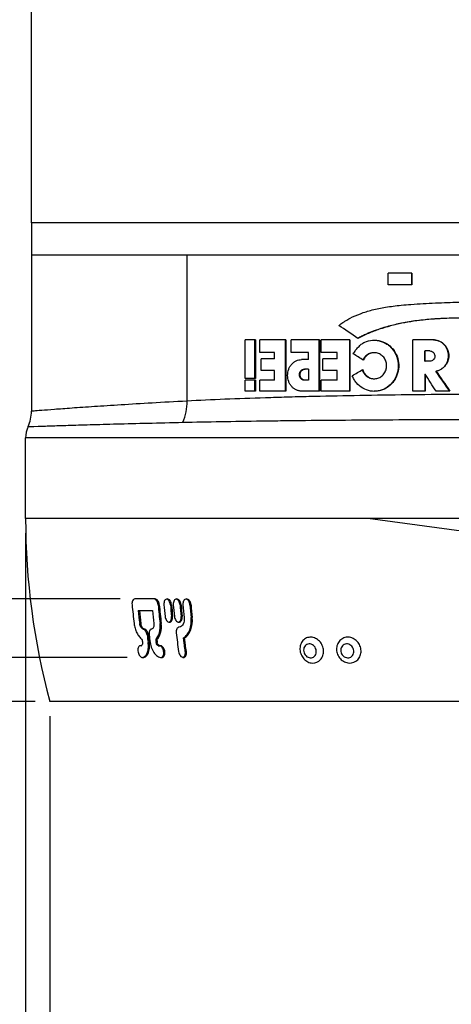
# Model space of a CAD drawing. Header units: millimetres. Extents: x 8 to 586, y 8 to 412.
# Tile 43 of 58: x 307 to 336, y 143 to 210. Entities that reach past the tile are written whole.
import ezdxf

# ---------------------------------------------------------------- set-up
doc = ezdxf.new("R2010")
doc.units = ezdxf.units.MM
doc.layers.add('DETAIL', color=3, linetype='Continuous')
doc.layers.add('DIMENSIONS', color=2, linetype='Continuous')
doc.layers.add('OUTLINE', color=7, linetype='Continuous', lineweight=25)
doc.styles.add('SLDTEXTSTYLE0', font='TXT', dxfattribs={"width": 0.75})
doc.dimstyles.new('SLDDIMSTYLE10', dxfattribs={"dimtxt": 3.5, "dimasz": 2, "dimexe": 0, "dimexo": 0.0625, "dimgap": 0.875, "dimtad": 1, "dimdec": 1, "dimrnd": 1e-09, "dimzin": 12, "dimdsep": 46, "dimtxsty": 'SLDTEXTSTYLE0', "dimsah": 1, "dimcen": 0.09, "dimadec": 0, "dimazin": 3, "dimtfac": 1, "dimtdec": 1, "dimtmove": 0, "dimatfit": 0, "dimfxl": 0, "dimfrac": 2, "dimtolj": 1, "dimtzin": 12, "dimarcsym": 0})
doc.dimstyles.new('SLDDIMSTYLE11', dxfattribs={"dimtxt": 3.5, "dimasz": 2, "dimexe": 0, "dimexo": 0.0625, "dimgap": 0.875, "dimtad": 1, "dimdec": 0, "dimrnd": 1e-09, "dimzin": 12, "dimdsep": 46, "dimtxsty": 'SLDTEXTSTYLE0', "dimsah": 1, "dimcen": 0.09, "dimadec": 0, "dimazin": 3, "dimtfac": 1, "dimtdec": 0, "dimtmove": 0, "dimatfit": 0, "dimfxl": 0, "dimfrac": 2, "dimtolj": 1, "dimtzin": 12, "dimarcsym": 0})
doc.dimstyles.new('SLDDIMSTYLE6', dxfattribs={"dimtxt": 3.5, "dimasz": 2, "dimexe": 0, "dimexo": 0.0625, "dimgap": 0.875, "dimtad": 1, "dimrnd": 1e-09, "dimzin": 12, "dimdsep": 46, "dimtxsty": 'SLDTEXTSTYLE0', "dimsah": 1, "dimcen": 0.09, "dimadec": 0, "dimazin": 3, "dimtfac": 1, "dimtofl": 0, "dimtmove": 0, "dimatfit": 3, "dimfxl": 0, "dimfrac": 2, "dimtolj": 1, "dimtzin": 12, "dimarcsym": 0})
doc.dimstyles.new('SLDDIMSTYLE7', dxfattribs={"dimtxt": 3.5, "dimasz": 2, "dimexe": 0, "dimexo": 0.0625, "dimgap": 0.875, "dimtad": 1, "dimrnd": 1e-09, "dimzin": 12, "dimdsep": 46, "dimtxsty": 'SLDTEXTSTYLE0', "dimsah": 1, "dimcen": 0, "dimadec": 0, "dimazin": 3, "dimtfac": 1, "dimtofl": 0, "dimtmove": 0, "dimatfit": 3, "dimfxl": 0, "dimfrac": 2, "dimtolj": 1, "dimtzin": 12, "dimarcsym": 0})
doc.dimstyles.new('SLDDIMSTYLE9', dxfattribs={"dimtxt": 3.5, "dimasz": 2, "dimexe": 0, "dimexo": 0.0625, "dimgap": 0.875, "dimtad": 1, "dimrnd": 1e-09, "dimzin": 12, "dimdsep": 46, "dimtxsty": 'SLDTEXTSTYLE0', "dimsah": 1, "dimcen": 0.09, "dimadec": 0, "dimazin": 3, "dimtol": 1, "dimtp": 0.05, "dimtfac": 1, "dimtofl": 0, "dimtmove": 0, "dimatfit": 3, "dimfxl": 0, "dimfrac": 2, "dimtolj": 1, "dimarcsym": 0})

# ---------------------------------------------------------------- blocks, each defined once
blk = doc.blocks.new('_D_20')
at = {"layer": 'DIMENSIONS'}
for p, q in [((307.351, 175.072), (307.351, 120.674)), ((378.701, 175.072), (378.701, 120.674)), ((378.701, 122.674), (307.351, 122.674))]:
    blk.add_line(p, q, dxfattribs=at)
for points in [[(307.351, 122.674), (309.351, 122.174), (309.351, 123.174)], [(378.701, 122.674), (376.701, 123.174), (376.701, 122.174)]]:
    blk.add_solid(points, dxfattribs=at)
at = {"layer": 'DIMENSIONS', "char_height": 3.5, "attachment_point": 1, "style": 'SLDTEXTSTYLE0'}
for s, insert in [('%%c', (334.568, 127.185)), ('71,35', (339.846, 127.239))]:
    blk.add_mtext(s, dxfattribs=dict(at, insert=insert))
blk = doc.blocks.new('_D_24')
at = {"layer": 'DIMENSIONS'}
for p, q in [((307.751, 230.712), (378.301, 230.712)), ((378.301, 230.712), (401.037, 230.712))]:
    blk.add_line(p, q, dxfattribs=at)
for points in [[(307.751, 230.712), (309.751, 230.212), (309.751, 231.212)], [(378.301, 230.712), (376.301, 231.212), (376.301, 230.212)]]:
    blk.add_solid(points, dxfattribs=at)
at = {"layer": 'DIMENSIONS', "char_height": 3.5, "attachment_point": 1, "style": 'SLDTEXTSTYLE0'}
for s, insert in [('%%c', (384.121, 235.223)), ('70,55', (389.4, 235.277))]:
    blk.add_mtext(s, dxfattribs=dict(at, insert=insert))
blk = doc.blocks.new('_D_31')
at = {"layer": 'DIMENSIONS'}
for q in [(330.701, 176.072), (392.95, 167.653)]:
    blk.add_line((378.268, 169.639), q, dxfattribs=at)
blk.add_solid([(378.268, 169.639), (380.182, 168.876), (380.316, 169.867)], dxfattribs=at)
at = {"layer": 'DIMENSIONS', "insert": (385.621, 173.194), "char_height": 3.5, "attachment_point": 1, "rotation": 352.2978, "style": 'SLDTEXTSTYLE0'}
blk.add_mtext('R48', dxfattribs=at)
blk = doc.blocks.new('_D_32')
at = {"layer": 'DIMENSIONS'}
for p, q in [((309.007, 162.572), (309.007, 131.414)), ((377.044, 162.572), (377.044, 131.414)), ((309.007, 133.414), (377.044, 133.414))]:
    blk.add_line(p, q, dxfattribs=at)
for points in [[(309.007, 133.414), (311.007, 132.914), (311.007, 133.914)], [(377.044, 133.414), (375.044, 133.914), (375.044, 132.914)]]:
    blk.add_solid(points, dxfattribs=at)
at = {"layer": 'DIMENSIONS', "attachment_point": 1, "style": 'SLDTEXTSTYLE0'}
for s, insert, char_height in [('0,05', (349.908, 140.162), 2.5), ('+', (347.887, 140.162), 2.5), ('%%c', (329.678, 137.926), 3.5), ('68,04', (334.956, 137.979), 3.5), ('0', (349.908, 136.93), 2.5)]:
    blk.add_mtext(s, dxfattribs=dict(at, insert=insert, char_height=char_height))
blk = doc.blocks.new('_D_33')
at = {"layer": 'DIMENSIONS'}
for p, q in [((297.815, 166.58), (297.815, 170.58)), ((314.282, 166.58), (295.815, 166.58)), ((297.815, 163.572), (297.815, 166.58)), ((308.007, 163.572), (295.815, 163.572)), ((297.815, 163.572), (297.815, 157.979))]:
    blk.add_line(p, q, dxfattribs=at)
for points in [[(297.815, 166.58), (298.315, 168.58), (297.315, 168.58)], [(297.815, 163.572), (297.315, 161.572), (298.315, 161.572)]]:
    blk.add_solid(points, dxfattribs=at)
at = {"layer": 'DIMENSIONS', "insert": (293.303, 157.979), "char_height": 3.5, "attachment_point": 1, "rotation": 90, "style": 'SLDTEXTSTYLE0'}
blk.add_mtext('3', dxfattribs=at)
blk = doc.blocks.new('_D_34')
at = {"layer": 'DIMENSIONS'}
for p, q in [((292.119, 170.572), (292.119, 174.572)), ((313.805, 170.572), (290.119, 170.572)), ((292.119, 166.58), (292.119, 170.572)), ((314.282, 166.58), (290.119, 166.58)), ((292.119, 166.58), (292.119, 162.58))]:
    blk.add_line(p, q, dxfattribs=at)
for points in [[(292.119, 170.572), (292.619, 172.572), (291.619, 172.572)], [(292.119, 166.58), (291.619, 164.58), (292.619, 164.58)]]:
    blk.add_solid(points, dxfattribs=at)
at = {"layer": 'DIMENSIONS', "insert": (287.607, 167.283), "char_height": 3.5, "attachment_point": 1, "rotation": 90, "style": 'SLDTEXTSTYLE0'}
blk.add_mtext('4', dxfattribs=at)

msp = doc.modelspace()

# ---------------------------------------------------------------- linework, layer by layer
at = {"layer": 'DETAIL'}
for p, q in [((318.36684, 194.07237), (307.75057, 194.07237)), ((318.36684, 184.09083), (318.36684, 194.07237)), ((343.02557, 194.07237), (318.36684, 194.07237)), ((378.70057, 181.57238), (307.35057, 181.57238)), ((378.70057, 176.07238), (307.35057, 176.07238)), ((316.39506, 170.17236), (316.47083, 170.17236)), ((317.23127, 170.17697), (317.30467, 170.17697)), ((317.88894, 170.17697), (317.96046, 170.17697)), ((318.56777, 170.17237), (318.63737, 170.17237)), ((315.13567, 168.89199), (315.21572, 168.89199)), ((316.52722, 168.89197), (316.60328, 168.89197)), ((317.30793, 169.3797), (317.38148, 169.3797)), ((317.96364, 169.3797), (318.03532, 169.3797)), ((318.64805, 169.29788), (318.71782, 169.29788)), ((315.38084, 168.51435), (315.46042, 168.51435)), ((315.64332, 168.11684), (315.72239, 168.11684)), ((315.71429, 167.592), (315.79352, 167.592)), ((316.25762, 167.592), (316.33527, 167.592)), ((316.43936, 167.37392), (316.51664, 167.37392)), ((318.24719, 166.97238), (318.31948, 166.97238)), ((316.61415, 166.57955), (316.69151, 166.57955))]:
    msp.add_line(p, q, dxfattribs=at)
at = {"layer": 'DETAIL', "flags": 128}
for points in [[(327.18338, 167.02414), (327.1689, 167.10947), (327.14103, 167.19203), (327.10068, 167.26921), (327.04914, 167.3385), (326.98806, 167.3977), (326.91941, 167.44489), (326.84539, 167.47855), (326.76839, 167.49761), (326.69087, 167.50146), (326.61534, 167.48995), (326.54421, 167.46349), (326.47978, 167.4229), (326.42411, 167.36949), (326.379, 167.30498), (326.34589, 167.23145), (326.32585, 167.15126), (326.31952, 167.06698), (326.3271, 166.98132), (326.34836, 166.89704), (326.3826, 166.81684), (326.42874, 166.74332), (326.48528, 166.67881), (326.5504, 166.6254), (326.62203, 166.58481), (326.69784, 166.55833), (326.77541, 166.54684), (326.85224, 166.55069), (326.92587, 166.56975), (326.99392, 166.60341), (327.05422, 166.6506), (327.10481, 166.70979), (327.14408, 166.77909), (327.17077, 166.85627), (327.18401, 166.93883), (327.18338, 167.02414)], [(329.74843, 167.02414), (329.73486, 167.10947), (329.70734, 167.19203), (329.66676, 167.26921), (329.61441, 167.3385), (329.55199, 167.3977), (329.48149, 167.44489), (329.40518, 167.47855), (329.32552, 167.49761), (329.24506, 167.50146), (329.16639, 167.48995), (329.09205, 167.46349), (329.02441, 167.4229), (328.96565, 167.36949), (328.91767, 167.30498), (328.882, 167.23145), (328.8598, 167.15126), (328.85176, 167.06698), (328.85816, 166.98132), (328.87878, 166.89704), (328.91297, 166.81684), (328.95962, 166.74332), (329.01724, 166.67881), (329.08397, 166.6254), (329.15767, 166.58481), (329.23597, 166.55833), (329.31636, 166.54684), (329.39624, 166.55069), (329.47306, 166.56975), (329.54434, 166.60341), (329.60779, 166.6506), (329.66137, 166.70979), (329.70337, 166.77909), (329.73242, 166.85627), (329.7476, 166.93883), (329.74843, 167.02414)]]:
    msp.add_lwpolyline(points, dxfattribs=at)
at = {"layer": 'DETAIL'}
msp.add_arc((315.09555, 183.97177), 3.27346, 336.0596774, 2.0843596, dxfattribs=at)
for points, knots in [([(343.02557, 196.27238), (340.71683, 196.27238), (338.40814, 196.27238), (333.87938, 196.27238), (331.65941, 196.27238), (327.39341, 196.27238), (325.34748, 196.27238), (321.50818, 196.27238), (319.71491, 196.27238), (316.44985, 196.27238), (314.97815, 196.27238), (312.41281, 196.27238), (311.31924, 196.27238), (309.5522, 196.27238), (308.87878, 196.27238), (307.97796, 196.27238), (307.75057, 196.27238), (307.75057, 196.27238)], [0, 0, 0, 0, 0.125, 0.125, 0.25, 0.25, 0.375, 0.375, 0.5, 0.5, 0.625, 0.625, 0.75, 0.75, 0.875, 0.875, 1, 1, 1, 1]), ([(367.6843, 184.09084), (366.02593, 184.17968), (364.2368, 184.25215), (361.35903, 184.34352), (360.36519, 184.37104), (358.34758, 184.41996), (357.31972, 184.44152), (355.22659, 184.47947), (354.16132, 184.49588), (351.99305, 184.52392), (350.88895, 184.53557), (347.52482, 184.5635), (345.27691, 184.57238), (341.8976, 184.57238), (340.76992, 184.57012), (338.51202, 184.56095), (337.37674, 184.55398), (334.03336, 184.52613), (331.8709, 184.49847), (328.72525, 184.4414), (327.69315, 184.41975), (326.17047, 184.38277), (325.6685, 184.36972), (324.68241, 184.34226), (324.19726, 184.32783), (321.81058, 184.25196), (320.02521, 184.17968), (318.36684, 184.09084)], [0, 0, 0, 0, 0.125, 0.125, 0.1875, 0.1875, 0.25, 0.25, 0.3125, 0.3125, 0.375, 0.375, 0.5, 0.5, 0.5625, 0.5625, 0.625, 0.625, 0.75, 0.75, 0.8125, 0.8125, 0.84375, 0.84375, 0.875, 0.875, 1, 1, 1, 1]), ([(318.36684, 184.09084), (316.69201, 184.00077), (315.1945, 183.91316), (313.21385, 183.78921), (312.60158, 183.74937), (311.48447, 183.67434), (310.97779, 183.63904), (310.06849, 183.57392), (309.66543, 183.54408), (308.97353, 183.49173), (308.68298, 183.4691), (308.21773, 183.43236), (308.04278, 183.41824), (307.80874, 183.39925), (307.75057, 183.39447), (307.75057, 183.39447)], [0, 0, 0, 0, 0.25, 0.25, 0.375, 0.375, 0.5, 0.5, 0.625, 0.625, 0.75, 0.75, 0.875, 0.875, 1, 1, 1, 1]), ([(307.52068, 182.34729), (307.52068, 182.34729), (307.74861, 182.35545), (308.32431, 182.37498), (308.45456, 182.37936), (308.7424, 182.38893), (308.89996, 182.39411), (309.41283, 182.41076), (310.2036, 182.43588), (311.20524, 182.46579), (312.31397, 182.49766), (312.92443, 182.51466), (314.24143, 182.54987), (314.94941, 182.56812), (316.45294, 182.60533), (317.24827, 182.62428), (318.08739, 182.64345)], [0, 0, 0, 0, 0.25, 0.25, 0.3125, 0.3125, 0.375, 0.375, 0.5, 0.625, 0.625, 0.75, 0.75, 0.875, 0.875, 1, 1, 1, 1]), ([(318.08739, 182.64345), (319.74849, 182.6814), (321.54286, 182.71217), (323.94826, 182.74444), (324.43753, 182.75057), (325.43265, 182.76224), (325.9396, 182.76779), (327.47772, 182.7835), (328.52099, 182.79268), (331.70268, 182.81689), (333.89248, 182.82861), (337.28204, 182.84042), (338.43378, 182.84338), (340.72397, 182.84727), (341.86772, 182.84823), (345.29503, 182.84826), (347.5747, 182.84452), (350.98606, 182.83273), (352.10569, 182.82781), (354.30231, 182.81595), (355.38079, 182.80901), (357.49845, 182.79295), (358.53763, 182.78382), (360.57594, 182.76309), (361.57857, 182.75143), (363.51778, 182.7255), (364.45713, 182.7112), (366.26573, 182.67965), (367.1332, 182.66242), (367.96375, 182.64345)], [0, 0, 0, 0, 0.125, 0.125, 0.15625, 0.15625, 0.1875, 0.1875, 0.25, 0.25, 0.375, 0.375, 0.4375, 0.4375, 0.5, 0.5, 0.625, 0.625, 0.6875, 0.6875, 0.75, 0.75, 0.8125, 0.8125, 0.875, 0.875, 0.9375, 0.9375, 1, 1, 1, 1])]:
    msp.add_open_spline(points, degree=3, knots=knots, dxfattribs=at)
at = {"layer": 'OUTLINE'}
for p, q in [((307.75057, 196.27238), (307.75057, 289.38953)), ((307.75057, 196.27238), (307.75057, 194.07237)), ((307.75057, 194.07237), (307.75057, 183.39447)), ((333.70833, 192.82811), (332.09352, 192.82811)), ((332.09352, 192.03856), (332.09352, 192.82811)), ((333.68236, 192.82811), (333.68236, 192.03856)), ((333.70833, 192.82811), (333.70833, 192.03856)), ((333.70833, 192.03856), (332.09352, 192.03856)), ((323.03469, 188.27238), (322.33755, 188.27238)), ((322.33755, 185.63045), (322.33755, 188.27238)), ((322.97897, 188.27238), (322.97897, 185.63045)), ((323.03469, 188.27238), (323.03469, 185.63045)), ((325.10096, 188.27238), (323.33775, 188.27238)), ((323.33775, 187.40288), (323.33775, 188.27238)), ((325.051, 188.27238), (325.051, 184.77238)), ((325.10096, 188.27238), (325.10096, 184.77238)), ((327.40009, 188.27238), (325.46117, 188.27238)), ((325.46117, 187.40288), (325.46117, 188.27238)), ((327.35654, 188.27238), (327.35654, 184.77238)), ((327.40009, 188.27238), (327.40009, 184.77238)), ((329.47875, 188.27238), (327.51847, 188.27238)), ((327.51847, 187.40288), (327.51847, 188.27238)), ((329.441, 188.27238), (329.441, 184.77238)), ((329.47875, 188.27238), (329.47875, 184.77238)), ((335.17553, 188.27238), (333.77676, 188.27238)), ((333.77676, 184.77238), (333.77676, 188.27238)), ((324.33492, 187.40288), (323.33775, 187.40288)), ((324.33492, 186.98654), (324.33492, 187.40288)), ((326.64753, 187.40288), (325.46117, 187.40288)), ((326.64753, 186.92585), (326.64753, 187.40288)), ((328.61705, 187.40288), (327.51847, 187.40288)), ((328.61705, 186.98654), (328.61705, 187.40288)), ((331.14817, 187.3934), (331.11507, 187.3934)), ((334.58278, 186.81743), (334.58278, 187.51538)), ((334.58278, 187.51538), (334.60624, 187.51538)), ((334.60624, 186.81743), (334.60624, 187.51538)), ((334.9301, 187.51538), (334.60624, 187.51538)), ((324.33492, 186.98654), (323.42471, 186.98654)), ((323.42471, 186.18337), (323.42471, 186.98654)), ((326.64753, 186.92585), (326.17507, 186.92585)), ((328.61705, 186.98654), (327.64298, 186.98654)), ((327.64298, 186.18337), (327.64298, 186.98654)), ((334.58278, 186.81743), (334.60624, 186.81743)), ((335.00815, 186.81743), (334.60624, 186.81743)), ((324.33492, 186.18337), (323.42471, 186.18337)), ((324.33492, 185.51505), (324.33492, 186.18337)), ((326.41622, 186.27664), (326.36993, 186.27664)), ((326.64753, 186.27664), (326.41622, 186.27664)), ((326.64753, 186.27664), (326.64753, 185.51505)), ((328.61705, 186.18337), (327.64298, 186.18337)), ((328.61705, 185.51505), (328.61705, 186.18337)), ((334.58278, 185.93774), (334.58278, 184.77238)), ((334.58278, 185.93774), (334.60624, 185.93774)), ((334.60624, 185.93774), (334.60624, 184.77238)), ((335.3335, 186.13747), (335.35488, 186.13747)), ((323.03469, 185.63045), (322.33755, 185.63045)), ((323.03469, 185.51505), (322.33755, 185.51505)), ((322.33755, 184.77238), (322.33755, 185.51505)), ((322.97897, 185.51505), (322.97897, 184.77238)), ((323.03469, 185.51505), (323.03469, 184.77238)), ((324.33492, 185.51505), (323.33775, 185.51505)), ((323.33775, 184.77238), (323.33775, 185.51505)), ((326.41622, 185.51505), (326.36993, 185.51505)), ((326.64753, 185.51505), (326.41622, 185.51505)), ((328.61705, 185.51505), (327.51847, 185.51505)), ((327.51847, 184.77238), (327.51847, 185.51505)), ((331.11447, 185.61967), (331.14757, 185.61967)), ((323.03469, 184.77238), (322.33755, 184.77238)), ((325.10096, 184.77238), (323.33775, 184.77238)), ((327.40009, 184.77238), (326.17507, 184.77238)), ((329.47875, 184.77238), (327.51847, 184.77238)), ((334.60624, 184.77238), (333.77676, 184.77238)), ((336.3058, 184.77238), (335.35488, 184.77238)), ((307.35057, 176.07238), (307.35057, 181.57238)), ((316.1826, 170.57235), (314.80477, 170.57235)), ((315.03704, 169.77238), (315.11688, 169.77238)), ((316.22722, 167.81712), (316.30481, 167.81712)), ((318.12435, 167.92174), (318.19638, 167.92174)), ((315.23755, 167.37465), (315.24775, 167.37465)), ((316.4036, 167.37483), (316.4826, 167.37483)), ((377.04439, 163.57238), (309.00675, 163.57238))]:
    msp.add_line(p, q, dxfattribs=at)
for centre, radius, start, end in [((305.25057, 183.39447), 2.5, 335.2367015, 0), ((309.20057, 181.57238), 1.85, 155.2367015, 180), ((355.35057, 176.07238), 48, 180, 195.0947871), ((373.39815, 176.03048), 59.07642, 185.6908922, 186.9402893), ((374.79071, 176.02053), 60.07945, 185.9694461, 186.8143047), ((374.77742, 176.02433), 59.98722, 185.9823133, 186.8284932), ((377.6121, 176.0215), 61.91881, 185.7924324, 186.6118798), ((379.32982, 176.02152), 63.20598, 185.309825, 186.4766694), ((379.26422, 176.02079), 63.06516, 185.3210445, 186.4905211), ((380.3308, 176.01901), 63.80907, 185.2530685, 185.9724124), ((382.21122, 176.02198), 65.2423, 185.1399732, 185.84337), ((382.12196, 176.01965), 65.08009, 185.1507611, 185.855925), ((382.5631, 176.0193), 65.39385, 185.1256766, 185.8274256), ((384.52469, 176.01805), 66.89127, 185.0095584, 185.6954571), ((384.41932, 176.01466), 66.71475, 185.0199234, 185.7076496), ((384.88615, 176.01524), 67.05426, 184.998888, 185.7494166), ((387.00836, 176.01429), 68.68946, 184.8787979, 185.6113059), ((386.91262, 176.01233), 68.52455, 184.8889226, 185.6232064), ((381.89056, 175.94516), 64.72414, 186.8307057, 187.9686483), ((375.12491, 176.10567), 60.40405, 187.8869151, 188.1025532), ((375.60805, 175.95832), 60.47526, 187.4501853, 187.9519674), ((375.68798, 175.97586), 60.47839, 187.4665622, 187.9683378), ((375.74496, 175.95875), 60.47538, 187.4505849, 187.9523665), ((377.97764, 176.04053), 62.29557, 187.5855434, 187.7944808), ((378.24356, 176.08389), 62.48799, 187.6021551, 187.8104572)]:
    msp.add_arc(centre, radius, start, end, dxfattribs=at)
for points, knots in [([(328.72083, 189.26235), (328.81434, 189.3275), (328.96659, 189.43359), (329.22315, 189.60205), (329.60884, 189.82751), (330.21127, 190.0871), (331.01661, 190.33821), (331.95169, 190.52575), (332.84023, 190.63379), (333.70223, 190.70379), (334.75194, 190.77219), (336.0733, 190.83752), (337.56886, 190.85709), (338.92857, 190.81593), (340.1837, 190.71415), (341.24371, 190.56688), (342.17923, 190.41412), (342.8944, 190.2918), (343.50207, 190.19326), (343.95073, 190.12136), (344.63036, 190.01119), (345.3607, 189.8812), (346.22268, 189.6988), (346.97022, 189.53042), (347.64542, 189.37506), (348.27185, 189.23499), (348.8125, 189.1197), (349.39977, 189.00432), (350.11736, 188.88161), (351.3879, 188.71182), (352.88649, 188.61847), (354.21781, 188.6108), (354.92986, 188.62368), (355.4071, 188.64015), (355.68507, 188.65179), (355.84648, 188.65855)], [0, 0, 0, 0, 0.01282999, 0.02088872, 0.03452173, 0.06311059, 0.09473135, 0.12931515, 0.16966463, 0.19399251, 0.22460629, 0.28491174, 0.33764517, 0.3856052, 0.43044434, 0.47177187, 0.49931651, 0.53108134, 0.54875559, 0.56463689, 0.5793027, 0.62184694, 0.64342587, 0.67306225, 0.703523, 0.71745485, 0.74180135, 0.76284083, 0.78185781, 0.82036262, 0.90175614, 0.94616135, 0.96844492, 0.98167714, 1, 1, 1, 1]), ([(337.39674, 189.76637), (337.28333, 189.76624), (337.03265, 189.76594), (336.64898, 189.76022), (336.18748, 189.74866), (335.68098, 189.72788), (335.1353, 189.69372), (334.59446, 189.64703), (334.05701, 189.58557), (333.52168, 189.50729), (333.02206, 189.41684), (332.55489, 189.31529), (332.11679, 189.20388), (331.68646, 189.07766), (331.32044, 188.95483), (331.01768, 188.84263), (330.7809, 188.74787), (330.57982, 188.6602), (330.41627, 188.5845), (330.28414, 188.52126), (330.15155, 188.4564), (330.05999, 188.41105), (330.01179, 188.38718)], [0, 0, 0, 0, 0.04386121, 0.09694754, 0.14876976, 0.22317498, 0.29436922, 0.36238634, 0.43597423, 0.50715447, 0.57599657, 0.63716929, 0.69724351, 0.75628544, 0.81654324, 0.85207988, 0.88605639, 0.91917852, 0.94042682, 0.95869773, 0.9782589, 1, 1, 1, 1]), ([(355.84648, 187.77488), (355.69479, 187.77737), (355.43394, 187.78165), (354.90928, 187.78755), (354.27128, 187.78564), (353.47365, 187.78268), (352.40274, 187.78483), (351.32089, 187.81287), (350.23353, 187.89682), (349.14574, 188.03045), (348.0605, 188.231), (346.97775, 188.46431), (346.16543, 188.64829), (345.35177, 188.83347), (344.30739, 189.062), (343.4863, 189.22436), (342.38737, 189.41536), (341.23823, 189.58257), (339.57384, 189.72101), (337.91243, 189.77446), (336.26145, 189.7633), (334.62731, 189.668), (333.02277, 189.44043), (331.72989, 189.1), (330.8616, 188.77406), (330.38116, 188.55303), (330.1451, 188.43555), (330.02707, 188.37682)], [0, 0, 0, 0, 0.01817708, 0.0312572, 0.06251149, 0.09376375, 0.12502147, 0.1875234, 0.21877985, 0.25003125, 0.31252776, 0.3437831, 0.37503897, 0.40629492, 0.43755057, 0.49500623, 0.50005598, 0.56255322, 0.62505089, 0.68755158, 0.75005306, 0.81254671, 0.8750318, 0.93749491, 0.96874364, 0.98437149, 1, 1, 1, 1]), ([(329.70038, 187.32689), (329.75691, 187.40558), (329.86911, 187.56176), (330.04899, 187.78306), (330.25128, 187.97765), (330.56706, 188.17493), (331.02664, 188.28622), (331.58967, 188.22599), (332.10771, 187.97517), (332.51517, 187.55655), (332.77208, 187.02172), (332.84219, 186.42729), (332.72114, 185.84241), (332.42179, 185.33182), (331.9784, 184.95496), (331.44471, 184.7506), (330.87937, 184.74696), (330.34731, 184.93917), (329.9783, 185.24615), (329.78609, 185.52146), (329.6994, 185.69218), (329.65976, 185.77931), (329.63993, 185.8229)], [0, 0, 0, 0, 0.03176311, 0.06304237, 0.0937071, 0.1243363, 0.18700584, 0.25010446, 0.31245376, 0.37487575, 0.43744043, 0.49997581, 0.56246723, 0.62500535, 0.6875291, 0.75003648, 0.81244584, 0.87516672, 0.93792171, 0.96901322, 0.98449687, 1, 1, 1, 1]), ([(331.10366, 188.25158), (331.16094, 188.25212), (331.3121, 188.25357), (331.55374, 188.20017), (331.81884, 188.10069), (332.06318, 187.95398), (332.28141, 187.76683), (332.4666, 187.54221), (332.61527, 187.28932), (332.7199, 187.01402), (332.77878, 186.72463), (332.78963, 186.42865), (332.75396, 186.13457), (332.66981, 185.85163), (332.54229, 185.5871), (332.37413, 185.34884), (332.17054, 185.14285), (331.93603, 184.97643), (331.67965, 184.85307), (331.41329, 184.77478), (331.23303, 184.76363), (331.1455, 184.75822)], [0, 0, 0, 0, 0.03320533, 0.08762248, 0.14161791, 0.19519846, 0.24873917, 0.3028133, 0.35696657, 0.41058287, 0.464253, 0.51824052, 0.57208621, 0.62584329, 0.67973124, 0.73357789, 0.78730071, 0.84140172, 0.89552478, 0.94926941, 1, 1, 1, 1]), ([(335.3335, 186.13747), (335.46379, 186.16068), (335.58537, 186.20695), (335.811, 186.34563), (335.90841, 186.43395), (336.07, 186.64716), (336.12915, 186.76513), (336.20372, 187.02339), (336.21674, 187.15519), (336.19398, 187.42324), (336.15903, 187.55088), (336.04217, 187.79233), (335.96411, 187.89835), (335.76919, 188.08033), (335.65885, 188.15031), (335.41281, 188.24794), (335.28693, 188.27201), (335.15365, 188.27238)], [0, 0, 0, 0, 0.125, 0.125, 0.25, 0.25, 0.375, 0.375, 0.5, 0.5, 0.625, 0.625, 0.75, 0.75, 0.875, 0.875, 1, 1, 1, 1]), ([(335.17553, 188.27238), (335.20831, 188.27143), (335.27347, 188.26956), (335.37015, 188.25524), (335.46487, 188.23244), (335.58795, 188.18989), (335.73443, 188.11544), (335.8905, 187.99382), (336.02273, 187.8454), (336.15909, 187.61802), (336.24906, 187.29138), (336.2152, 186.95394), (336.11893, 186.70613), (336.01346, 186.53692), (335.8799, 186.38969), (335.72161, 186.2716), (335.54546, 186.18199), (335.41847, 186.15233), (335.35488, 186.13747)], [0, 0, 0, 0, 0.03161272, 0.06284595, 0.09396716, 0.12524668, 0.18779199, 0.25036832, 0.31291362, 0.37549002, 0.50006385, 0.62463769, 0.68717539, 0.74975968, 0.81230497, 0.87488135, 0.9373415, 1, 1, 1, 1]), ([(330.35113, 186.24583), (330.35888, 186.22131), (330.37431, 186.17248), (330.40471, 186.10242), (330.44025, 186.03539), (330.49478, 185.95091), (330.57529, 185.85498), (330.72686, 185.72863), (330.95194, 185.62581), (331.24561, 185.60784), (331.52861, 185.6966), (331.76688, 185.88175), (331.93165, 186.14122), (332.00291, 186.44415), (331.97199, 186.75449), (331.84268, 187.0353), (331.63073, 187.25322), (331.36181, 187.3823), (331.06838, 187.40745), (330.83201, 187.33871), (330.66529, 187.23603), (330.55505, 187.13632), (330.46056, 187.0187), (330.41532, 186.92786), (330.39266, 186.88236)], [0, 0, 0, 0, 0.0158397, 0.03153463, 0.04720204, 0.06295981, 0.09429251, 0.12559955, 0.18800522, 0.25042379, 0.31284737, 0.37527542, 0.437705, 0.50013465, 0.56256144, 0.62498212, 0.68739349, 0.749793, 0.81217852, 0.87454687, 0.90583642, 0.93715313, 0.96852495, 1, 1, 1, 1]), ([(331.11512, 187.39008), (331.08887, 187.39061), (331.01412, 187.3921), (330.89261, 187.36574), (330.75615, 187.31312), (330.63023, 187.23562), (330.51991, 187.13605), (330.429, 187.02369), (330.38649, 186.93887), (330.36656, 186.89912)], [0, 0, 0, 0, 0.08444808, 0.24043306, 0.39642988, 0.55232227, 0.70818724, 0.86324955, 1, 1, 1, 1]), ([(334.9301, 187.51539), (335.01537, 187.51468), (335.09638, 187.48341), (335.2227, 187.36798), (335.26302, 187.28818), (335.28238, 187.11606), (335.26066, 187.02899), (335.16314, 186.88721), (335.09113, 186.83796), (335.00815, 186.81743)], [0, 0, 0, 0, 0.25, 0.25, 0.5, 0.5, 0.75, 0.75, 1, 1, 1, 1]), ([(326.17507, 184.77238), (326.14367, 184.77343), (326.08128, 184.77552), (325.98906, 184.79154), (325.89907, 184.81708), (325.78277, 184.86467), (325.64566, 184.94774), (325.50254, 185.08294), (325.38468, 185.24688), (325.26924, 185.49606), (325.20754, 185.84911), (325.26923, 186.20212), (325.38467, 186.45132), (325.50249, 186.61521), (325.64566, 186.7506), (325.80998, 186.8496), (325.98846, 186.91409), (326.11282, 186.92192), (326.17507, 186.92584)], [0, 0, 0, 0, 0.03162745, 0.06284883, 0.09396425, 0.12527687, 0.18783035, 0.25041312, 0.3129666, 0.37554944, 0.50007144, 0.62459344, 0.68714693, 0.74972975, 0.81228321, 0.87486601, 0.93736321, 1, 1, 1, 1]), ([(326.36993, 185.51506), (326.35502, 185.51578), (326.32541, 185.5172), (326.28184, 185.52738), (326.23304, 185.54599), (326.18079, 185.57726), (326.11257, 185.64055), (326.05001, 185.7464), (326.02364, 185.89583), (326.04989, 186.04536), (326.11258, 186.1511), (326.18082, 186.21455), (326.23959, 186.24949), (326.30337, 186.27225), (326.3477, 186.27517), (326.36993, 186.27664)], [0, 0, 0, 0, 0.042281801, 0.083991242, 0.125822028, 0.18837338, 0.250880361, 0.375564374, 0.500025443, 0.624465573, 0.749197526, 0.811717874, 0.874383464, 0.937021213, 1, 1, 1, 1]), ([(326.41622, 185.51506), (326.32612, 185.51583), (326.24104, 185.55524), (326.115, 185.69795), (326.07975, 185.79521), (326.07951, 185.99649), (326.11502, 186.09374), (326.24102, 186.23649), (326.3264, 186.27615), (326.41622, 186.27664)], [0, 0, 0, 0, 0.25, 0.25, 0.5, 0.5, 0.75, 0.75, 1, 1, 1, 1]), ([(330.32233, 186.2287), (330.33698, 186.1861), (330.3681, 186.09554), (330.44354, 185.97063), (330.53968, 185.85563), (330.65417, 185.76073), (330.78214, 185.68712), (330.92048, 185.64049), (331.03301, 185.61856), (331.09793, 185.62184), (331.11441, 185.62267)], [0, 0, 0, 0, 0.12231932, 0.26003324, 0.39846515, 0.53699934, 0.67555335, 0.8141983, 0.95282969, 1, 1, 1, 1]), ([(314.80477, 170.57235), (314.74214, 170.57158), (314.68596, 170.52684), (314.61621, 170.3776), (314.60302, 170.27554), (314.6129, 170.17237)], [0, 0, 0, 0, 0.5, 0.5, 1, 1, 1, 1]), ([(316.39506, 170.17236), (316.38494, 170.27568), (316.35037, 170.3771), (316.24422, 170.52693), (316.17412, 170.5717), (316.10618, 170.57235)], [0, 0, 0, 0, 0.5, 0.5, 1, 1, 1, 1]), ([(316.47084, 170.17236), (316.46071, 170.27553), (316.4263, 170.37683), (316.32043, 170.52679), (316.25045, 170.5717), (316.1826, 170.57235)], [0, 0, 0, 0, 0.5, 0.5, 1, 1, 1, 1]), ([(317.30467, 170.17697), (317.29498, 170.27897), (317.26015, 170.37923), (317.15238, 170.52727), (317.07999, 170.5722), (316.94254, 170.57252), (316.87848, 170.52823), (316.79705, 170.37908), (316.78046, 170.27903), (316.78973, 170.17697)], [0, 0, 0, 0, 0.25, 0.25, 0.5, 0.5, 0.75, 0.75, 1, 1, 1, 1]), ([(317.23127, 170.17697), (317.22416, 170.22223), (317.20958, 170.31486), (317.15054, 170.43844), (317.07191, 170.52452), (317.00722, 170.56703), (316.97373, 170.56659), (316.96942, 170.56654)], [0, 0, 0, 0, 0.24272706, 0.4968074, 0.73632261, 0.96606442, 1, 1, 1, 1]), ([(317.96046, 170.17697), (317.951, 170.27897), (317.91565, 170.37923), (317.80553, 170.52727), (317.73129, 170.5722), (317.5899, 170.57252), (317.52378, 170.52823), (317.43928, 170.37908), (317.42172, 170.27903), (317.43076, 170.17697)], [0, 0, 0, 0, 0.25, 0.25, 0.5, 0.5, 0.75, 0.75, 1, 1, 1, 1]), ([(317.88894, 170.17697), (317.88184, 170.22223), (317.8673, 170.31487), (317.80717, 170.43838), (317.72671, 170.52471), (317.65909, 170.5674), (317.62335, 170.56671), (317.61763, 170.5666)], [0, 0, 0, 0, 0.2403638, 0.49197028, 0.72915454, 0.95665835, 1, 1, 1, 1]), ([(318.63737, 170.17236), (318.62802, 170.27555), (318.59177, 170.37698), (318.47805, 170.52674), (318.40113, 170.5722), (318.2542, 170.57253), (318.18528, 170.52773), (318.09676, 170.37686), (318.07826, 170.27559), (318.08694, 170.17236)], [0, 0, 0, 0, 0.25, 0.25, 0.5, 0.5, 0.75, 0.75, 1, 1, 1, 1]), ([(318.56777, 170.17237), (318.56061, 170.21816), (318.54595, 170.31187), (318.48406, 170.43674), (318.40088, 170.52434), (318.32927, 170.56778), (318.2906, 170.56679), (318.28312, 170.5666)], [0, 0, 0, 0, 0.23770658, 0.48647724, 0.72106521, 0.9460663, 1, 1, 1, 1]), ([(315.11688, 169.77237), (315.19242, 169.77237), (315.26847, 169.77237), (315.34503, 169.77237), (315.42159, 169.77237), (315.49866, 169.77236), (315.57623, 169.77236), (315.71893, 169.77236), (315.86335, 169.77236), (316.00944, 169.77236)], [0, 0, 0, 0, 0.0003707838, 0.0003707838, 0.0003707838, 0.00074156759, 0.00074156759, 0.00074156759, 0.00142364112, 0.00142364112, 0.00142364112, 0.00142364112]), ([(314.75461, 168.89199), (314.76837, 168.78019), (314.79077, 168.67127), (314.85245, 168.4591), (314.89247, 168.35493), (314.98566, 168.16606), (315.04022, 168.07837), (315.15942, 167.92817), (315.22342, 167.86572), (315.29224, 167.81713)], [0, 0, 0, 0, 0.25, 0.25, 0.5, 0.5, 0.75, 0.75, 1, 1, 1, 1]), ([(315.38084, 168.51435), (315.32292, 168.52578), (315.2656, 168.57217), (315.17673, 168.71164), (315.14679, 168.80103), (315.13567, 168.89199)], [0, 0, 0, 0, 0.5, 0.5, 1, 1, 1, 1]), ([(315.46042, 168.51435), (315.40256, 168.5258), (315.34533, 168.57233), (315.25669, 168.71185), (315.22685, 168.80115), (315.21572, 168.89199)], [0, 0, 0, 0, 0.5, 0.5, 1, 1, 1, 1]), ([(316.10512, 168.89198), (316.1152, 168.80104), (316.10618, 168.71235), (316.04823, 168.57218), (316.00076, 168.52544), (315.94398, 168.51435)], [0, 0, 0, 0, 0.5, 0.5, 1, 1, 1, 1]), ([(316.22722, 167.81713), (316.34535, 167.91419), (316.43477, 168.07008), (316.5384, 168.44817), (316.55249, 168.66888), (316.52722, 168.89198)], [0, 0, 0, 0, 0.5, 0.5, 1, 1, 1, 1]), ([(316.30481, 167.81713), (316.4227, 167.91434), (316.51174, 168.07043), (316.61473, 168.44858), (316.62858, 168.66909), (316.60328, 168.89198)], [0, 0, 0, 0, 0.5, 0.5, 1, 1, 1, 1]), ([(316.86808, 169.3797), (316.87919, 169.27805), (316.91497, 169.17819), (317.02381, 169.0299), (317.09644, 168.98449), (317.23376, 168.98415), (317.29717, 169.02894), (317.37645, 169.17831), (317.3918, 169.27798), (317.38148, 169.3797)], [0, 0, 0, 0, 0.25, 0.25, 0.5, 0.5, 0.75, 0.75, 1, 1, 1, 1]), ([(317.13213, 168.98967), (317.15749, 169.00024), (317.20882, 169.02166), (317.26766, 169.10118), (317.30522, 169.20865), (317.31369, 169.30777), (317.30903, 169.36589), (317.30793, 169.3797)], [0, 0, 0, 0, 0.21957568, 0.44451706, 0.67860017, 0.92357832, 1, 1, 1, 1]), ([(317.5072, 169.3797), (317.51806, 169.27805), (317.55431, 169.17819), (317.66545, 169.0299), (317.73992, 168.98449), (317.88117, 168.98415), (317.94665, 169.02894), (318.02902, 169.17831), (318.04537, 169.27798), (318.03532, 169.3797)], [0, 0, 0, 0, 0.25, 0.25, 0.5, 0.5, 0.75, 0.75, 1, 1, 1, 1]), ([(317.78064, 168.98967), (317.80678, 169.00024), (317.85971, 169.02165), (317.92067, 169.10118), (317.95991, 169.20865), (317.96917, 169.30777), (317.9647, 169.36589), (317.96364, 169.3797)], [0, 0, 0, 0, 0.21960949, 0.44454062, 0.67861455, 0.9235816, 1, 1, 1, 1]), ([(318.1692, 169.29788), (318.18485, 169.13653), (318.16127, 168.9789), (318.03764, 168.73574), (317.93958, 168.65738), (317.82741, 168.64634)], [0, 0, 0, 0, 0.5, 0.5, 1, 1, 1, 1]), ([(318.12435, 167.92175), (318.21807, 167.97233), (318.30075, 168.04406), (318.44553, 168.22682), (318.50612, 168.33725), (318.64365, 168.70483), (318.67702, 168.99967), (318.64805, 169.29788)], [0, 0, 0, 0, 0.25, 0.25, 0.5, 0.5, 1, 1, 1, 1]), ([(318.19638, 167.92175), (318.28995, 167.97241), (318.37242, 168.04427), (318.51671, 168.22722), (318.57704, 168.33776), (318.71384, 168.70542), (318.74682, 168.99998), (318.71782, 169.29788)], [0, 0, 0, 0, 0.25, 0.25, 0.5, 0.5, 1, 1, 1, 1]), ([(315.64332, 168.11684), (315.63037, 168.21241), (315.59843, 168.30575), (315.50297, 168.45336), (315.44191, 168.50278), (315.38084, 168.51435)], [0, 0, 0, 0, 0.5, 0.5, 1, 1, 1, 1]), ([(315.72239, 168.11684), (315.70943, 168.21237), (315.67754, 168.3057), (315.5822, 168.45341), (315.52148, 168.50275), (315.46042, 168.51435)], [0, 0, 0, 0, 0.5, 0.5, 1, 1, 1, 1]), ([(315.94398, 168.51435), (315.88438, 168.50233), (315.83481, 168.45321), (315.77625, 168.30627), (315.76793, 168.21226), (315.78017, 168.11684)], [0, 0, 0, 0, 0.5, 0.5, 1, 1, 1, 1]), ([(317.82741, 168.64634), (317.7588, 168.63905), (317.69942, 168.59132), (317.62697, 168.44311), (317.6143, 168.34568), (317.62583, 168.24712)], [0, 0, 0, 0, 0.5, 0.5, 1, 1, 1, 1]), ([(315.32386, 167.592), (315.33195, 167.53183), (315.32627, 167.47235), (315.28618, 167.3888), (315.25171, 167.36637), (315.21389, 167.37391)], [0, 0, 0, 0, 0.5, 0.5, 1, 1, 1, 1]), ([(315.28211, 166.57955), (315.36975, 166.56217), (315.45309, 166.57763), (315.6007, 166.6697), (315.66346, 166.74635), (315.75683, 166.94053), (315.78784, 167.05871), (315.81595, 167.31585), (315.81299, 167.45243), (315.79352, 167.592)], [0, 0, 0, 0, 0.25, 0.25, 0.5, 0.5, 0.75, 0.75, 1, 1, 1, 1]), ([(315.3187, 166.578), (315.34945, 166.58453), (315.41018, 166.59741), (315.49104, 166.6519), (315.56294, 166.7263), (315.62356, 166.82324), (315.67318, 166.94084), (315.70873, 167.07736), (315.7298, 167.23464), (315.7344, 167.40765), (315.72099, 167.53054), (315.71429, 167.592)], [0, 0, 0, 0, 0.10585826, 0.20901527, 0.31219114, 0.41799093, 0.52381762, 0.63653464, 0.74931114, 0.87463516, 1, 1, 1, 1]), ([(315.85114, 167.592), (315.87088, 167.45236), (315.90772, 167.31456), (316.01137, 167.05856), (316.0786, 166.94029), (316.23388, 166.74654), (316.32333, 166.66965), (316.50692, 166.57781), (316.60231, 166.56188), (316.69151, 166.57955)], [0, 0, 0, 0, 0.25, 0.25, 0.5, 0.5, 0.75, 0.75, 1, 1, 1, 1]), ([(316.43936, 167.37391), (316.40071, 167.36713), (316.35737, 167.38862), (316.28986, 167.47206), (316.26604, 167.53169), (316.25762, 167.592)], [0, 0, 0, 0, 0.5, 0.5, 1, 1, 1, 1]), ([(316.51664, 167.37391), (316.47805, 167.36712), (316.43476, 167.3887), (316.36742, 167.47222), (316.3437, 167.53179), (316.33527, 167.592)], [0, 0, 0, 0, 0.5, 0.5, 1, 1, 1, 1]), ([(318.24719, 166.97237), (318.22559, 167.1303), (318.20456, 167.28838), (318.18408, 167.4466), (318.17385, 167.52572), (318.16375, 167.60488), (318.1538, 167.68407), (318.14384, 167.76326), (318.13403, 167.84249), (318.12435, 167.92175)], [0, 0, 0, 0, 0.000482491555, 0.000482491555, 0.000482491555, 0.000723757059, 0.000723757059, 0.000723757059, 0.000965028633, 0.000965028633, 0.000965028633, 0.000965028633]), ([(318.31948, 166.97237), (318.29784, 167.1303), (318.27676, 167.28838), (318.25624, 167.4466), (318.24598, 167.52572), (318.23587, 167.60488), (318.22589, 167.68407), (318.21591, 167.76326), (318.20608, 167.84249), (318.19638, 167.92175)], [0, 0, 0, 0, 0.000482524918, 0.000482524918, 0.000482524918, 0.00072380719, 0.00072380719, 0.00072380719, 0.000965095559, 0.000965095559, 0.000965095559, 0.000965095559]), ([(326.92309, 166.19049), (326.81718, 166.19467), (326.71207, 166.22162), (326.51292, 166.31774), (326.42031, 166.38671), (326.26298, 166.55559), (326.19756, 166.65661), (326.10535, 166.87284), (326.07765, 166.99029), (326.06458, 167.22132), (326.07892, 167.3366), (326.14744, 167.54749), (326.20094, 167.64249), (326.34152, 167.8012), (326.42619, 167.86228), (326.61547, 167.94288), (326.71906, 167.96152), (326.92835, 167.95337), (327.03521, 167.92629), (327.23364, 167.83121), (327.32729, 167.76217), (327.48531, 167.59396), (327.55111, 167.49348), (327.64441, 167.27655), (327.67213, 167.1605), (327.68541, 166.927), (327.67089, 166.81269), (327.60166, 166.60105), (327.5472, 166.50544), (327.3376, 166.26946), (327.13491, 166.18214), (326.92309, 166.19049)], [0, 0, 0, 0, 0.0625, 0.0625, 0.125, 0.125, 0.1875, 0.1875, 0.25, 0.25, 0.3125, 0.3125, 0.375, 0.375, 0.4375, 0.4375, 0.5, 0.5, 0.5625, 0.5625, 0.625, 0.625, 0.6875, 0.6875, 0.75, 0.75, 0.8125, 0.8125, 0.875, 0.875, 1, 1, 1, 1]), ([(329.42739, 166.19102), (329.31739, 166.19683), (329.20889, 166.22537), (329.00467, 166.32444), (328.91044, 166.39476), (328.75192, 166.56584), (328.68694, 166.66773), (328.59762, 166.88509), (328.5724, 167.0028), (328.56589, 167.23369), (328.58435, 167.34856), (328.66212, 167.55806), (328.7207, 167.65209), (328.87182, 167.80837), (328.96177, 167.86804), (329.16111, 167.94559), (329.26942, 167.9626), (329.48681, 167.95124), (329.59708, 167.92255), (329.80048, 167.82454), (329.89572, 167.75415), (330.05483, 167.58373), (330.12014, 167.48237), (330.21046, 167.26431), (330.23571, 167.14799), (330.24235, 166.91462), (330.22375, 166.80071), (330.14533, 166.59046), (330.08581, 166.49585), (329.86076, 166.26347), (329.6474, 166.17941), (329.42739, 166.19102)], [0, 0, 0, 0, 0.0625, 0.0625, 0.125, 0.125, 0.1875, 0.1875, 0.25, 0.25, 0.3125, 0.3125, 0.375, 0.375, 0.4375, 0.4375, 0.5, 0.5, 0.5625, 0.5625, 0.625, 0.625, 0.6875, 0.6875, 0.75, 0.75, 0.8125, 0.8125, 0.875, 0.875, 1, 1, 1, 1]), ([(315.21389, 167.37391), (315.14973, 167.38611), (315.0913, 167.35261), (315.0191, 167.21902), (315.0051, 167.12137), (315.02354, 166.92041), (315.05568, 166.81614), (315.1531, 166.65117), (315.21783, 166.59313), (315.28211, 166.57955)], [0, 0, 0, 0, 0.25, 0.25, 0.5, 0.5, 0.75, 0.75, 1, 1, 1, 1]), ([(316.61415, 166.57955), (316.64216, 166.59072), (316.69521, 166.61187), (316.7499, 166.69661), (316.78049, 166.80521), (316.784, 166.93766), (316.75679, 167.0798), (316.6994, 167.21297), (316.62061, 167.31198), (316.54966, 167.3648), (316.5107, 167.36774), (316.50081, 167.36849)], [0, 0, 0, 0, 0.12219477, 0.23149377, 0.34426511, 0.46486788, 0.59222195, 0.72044762, 0.84448324, 0.96052337, 1, 1, 1, 1]), ([(316.69151, 166.57955), (316.75662, 166.59337), (316.80888, 166.65169), (316.86249, 166.81625), (316.86455, 166.9213), (316.82159, 167.12161), (316.77574, 167.21917), (316.65583, 167.35256), (316.58207, 167.38636), (316.51664, 167.37391)], [0, 0, 0, 0, 0.25, 0.25, 0.5, 0.5, 0.75, 0.75, 1, 1, 1, 1]), ([(317.79139, 166.97237), (317.80612, 166.87056), (317.84549, 166.77047), (317.96204, 166.61964), (318.03874, 166.5726), (318.18151, 166.57216), (318.24559, 166.61874), (318.32134, 166.77028), (318.33311, 166.87049), (318.31948, 166.97237)], [0, 0, 0, 0, 0.25, 0.25, 0.5, 0.5, 0.75, 0.75, 1, 1, 1, 1]), ([(318.06822, 166.57797), (318.07261, 166.5779), (318.1047, 166.57736), (318.15673, 166.61516), (318.21483, 166.68882), (318.24955, 166.79758), (318.2555, 166.8976), (318.24886, 166.95737), (318.24719, 166.97238)], [0, 0, 0, 0, 0.03303895, 0.24108189, 0.4543413, 0.67988003, 0.91961437, 1, 1, 1, 1])]:
    msp.add_open_spline(points, degree=3, knots=knots, dxfattribs=at)
for points in [[(330.02707, 188.37682), (329.58818, 188.67199), (329.15266, 188.96717), (328.72083, 189.26235)], [(330.39266, 186.88236), (330.16098, 187.03053), (329.93021, 187.17871), (329.70038, 187.32689)], [(329.63993, 185.8229), (329.87601, 185.96388), (330.11309, 186.10485), (330.35113, 186.24583)], [(335.35488, 184.77238), (335.10473, 185.16083), (334.85517, 185.54928), (334.60624, 185.93773)], [(336.28707, 184.77238), (335.96835, 185.22741), (335.65046, 185.68244), (335.3335, 186.13747)], [(335.35488, 186.13747), (335.67096, 185.68244), (335.98797, 185.22741), (336.3058, 184.77238)]]:
    msp.add_open_spline(points, degree=3, dxfattribs=at)

# ---------------------------------------------------------------- dimensions: what is measured, and where the dimension line sits
at = {"layer": 'DIMENSIONS'}
for base, p1, p2, dimstyle, picture, middle in [((378.30057, 230.71174), (307.75057, 183.39447), (378.30057, 183.39447), 'SLDDIMSTYLE6', '_D_24', (392.57911, 230.71174)), ((307.35057, 122.67351), (378.70057, 176.07238), (307.35057, 176.07238), 'SLDDIMSTYLE6', '_D_20', (343.02557, 122.67351)), ((377.04439, 133.41401), (309.00675, 163.57238), (377.04439, 163.57238), 'SLDDIMSTYLE9', '_D_32', (343.02557, 133.41401))]:
    dim = msp.add_linear_dim(base=base, p1=p1, p2=p2, text='%%c<>', dimstyle=dimstyle, dxfattribs=at)
    dim.commit()
    dim.dimension.update_dxf_attribs({"geometry": picture, "text_midpoint": middle, "dimtype": 160})
dim = msp.add_radius_dim(center=(330.70057, 176.07238), mpoint=(378.26752, 169.63922), dimstyle='SLDDIMSTYLE7', dxfattribs=at)
dim.commit()
dim.dimension.update_dxf_attribs({"geometry": '_D_31', "text_midpoint": (389.04817, 168.18121), "dimtype": 164})
for base, p1, p2, dimstyle, picture, middle in [((292.11891, 170.57235), (315.28211, 166.57955), (314.80477, 170.57235), 'SLDDIMSTYLE11', '_D_34', (292.11891, 168.57595)), ((297.81487, 166.57955), (309.00675, 163.57238), (315.28211, 166.57955), 'SLDDIMSTYLE10', '_D_33', (297.81487, 159.2721))]:
    dim = msp.add_linear_dim(base=base, p1=p1, p2=p2, angle=90, dimstyle=dimstyle, dxfattribs=at)
    dim.commit()
    dim.dimension.update_dxf_attribs({"geometry": picture, "text_midpoint": middle, "dimtype": 160})

doc.saveas('drawing.dxf')
